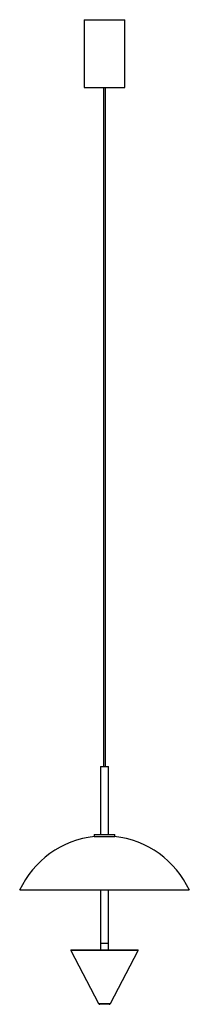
# Paper-space layout '_Izquierda' of a CAD drawing. Header units: millimetres. Extents: x 1485 to 1735, y -351 to 1099.
import ezdxf

# ---------------------------------------------------------------- set-up
doc = ezdxf.new("R2010")
doc.units = ezdxf.units.MM

psp = doc.layouts.new('_Izquierda')

# ---------------------------------------------------------------- linework, layer by layer
at = {"color": 7, "linetype": 'Continuous', "lineweight": 25}
for p, q in [((1580, 1098.9), (1580, 998.9)), ((1580, 1098.9), (1640, 1098.9)), ((1640, 998.9), (1640, 1098.9)), ((1580, 998.9), (1640, 998.9)), ((1608.5, 998.9), (1608.5, -1.1)), ((1611.5, -1.1), (1611.5, 998.9)), ((1604, -1.1), (1604, -101.1)), ((1604, -1.1), (1616, -1.1)), ((1616, -101.1), (1616, -1.1)), ((1595, -101.1), (1595, -104.1)), ((1595, -101.1), (1625, -101.1)), ((1625, -104.1), (1625, -101.1)), ((1595, -104.1), (1625, -104.1)), ((1735, -183.3), (1485, -183.3)), ((1604, -183.3), (1604, -261.1)), ((1616, -261.1), (1616, -183.3)), ((1560.4, -272), (1601.4, -350.2)), ((1560.8, -271.2), (1659.2, -271.2)), ((1604, -261.1), (1616, -261.1)), ((1604, -261.2), (1604, -271.2)), ((1604, -261.2), (1616, -261.2)), ((1616, -271.2), (1616, -261.2)), ((1618.6, -350.2), (1659.6, -272)), ((1616.8, -351.2), (1603.2, -351.2))]:
    psp.add_line(p, q, dxfattribs=at)
at = {"color": 8, "linetype": 'Continuous', "lineweight": 25}
for p, q in [((1659.6, -272), (1560.4, -272)), ((1601.4, -350.2), (1618.6, -350.2))]:
    psp.add_line(p, q, dxfattribs=at)
at = {"color": 7, "linetype": 'Continuous', "lineweight": 25}
for centre, radius, start, end in [((1610, -241), 137.7, 96.2391, 155.2385), ((1610, -241), 137.7, 24.7615, 83.7609), ((1560.8, -271.7), 0.5, 90, 207.6995), ((1659.2, -271.7), 0.5, 332.3005, 90), ((1603.2, -349.2), 2, 207.6995, 270), ((1616.8, -349.2), 2, 270, 332.3005)]:
    psp.add_arc(centre, radius, start, end, dxfattribs=at)

doc.saveas('drawing.dxf')
